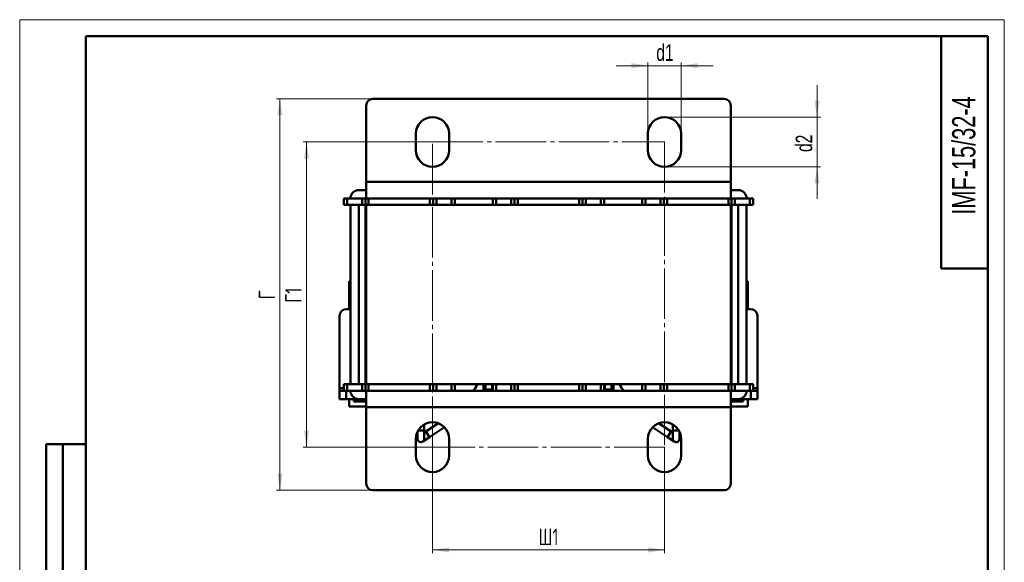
# Model space of a CAD drawing. Header units: millimetres. Extents: x 0 to 297, y 0 to 420.
# Tile 2 of 2: x 0 to 297, y 256 to 420. Entities that reach past the tile are written whole.
import ezdxf

# ---------------------------------------------------------------- set-up
doc = ezdxf.new("R2010")
doc.units = ezdxf.units.MM
doc.linetypes.add('SLD-Осевая', pattern=[19.05, 15.24, -1.27, 1.27, -1.27])
doc.linetypes.add('SLD-Сплошная', pattern=[0])
doc.styles.add('SLDTEXTSTYLE0', font='TXT', dxfattribs={"width": 0.7})
doc.styles.add('SLDTEXTSTYLE1', font='TXT', dxfattribs={"width": 0.7, "bigfont": 'bigfont'})
doc.dimstyles.new('SLDDIMSTYLE0', dxfattribs={"dimtxt": 5, "dimasz": 5, "dimexe": 0, "dimexo": 0.0625, "dimgap": 1.25, "dimtad": 2, "dimdec": 1, "dimrnd": 1e-09, "dimzin": 12, "dimdsep": 46, "dimtxsty": 'SLDTEXTSTYLE0', "dimsah": 1, "dimcen": 0.09, "dimadec": 0, "dimazin": 3, "dimtfac": 1, "dimtdec": 3, "dimtofl": 0, "dimtmove": 0, "dimatfit": 3, "dimfxl": 0, "dimfrac": 2, "dimtolj": 1, "dimtzin": 12, "dimarcsym": 0})
doc.dimstyles.new('SLDDIMSTYLE1', dxfattribs={"dimtxt": 5, "dimasz": 5, "dimexe": 0, "dimexo": 0.0625, "dimgap": 1.25, "dimtad": 2, "dimdec": 1, "dimrnd": 1e-09, "dimzin": 12, "dimdsep": 46, "dimtxsty": 'SLDTEXTSTYLE0', "dimsah": 1, "dimcen": 0.09, "dimadec": 0, "dimazin": 3, "dimtfac": 1, "dimtdec": 3, "dimtmove": 0, "dimatfit": 0, "dimfxl": 0, "dimfrac": 2, "dimtolj": 1, "dimtzin": 12, "dimarcsym": 0})

# ---------------------------------------------------------------- blocks, each defined once
blk = doc.blocks.new('_D_2')
at = {"color": 7, "linetype": 'SLD-Сплошная', "lineweight": 0}
for p, q in [((124.51, 291.13), (124.51, 259.14)), ((194.51, 291.13), (194.51, 259.14)), ((194.51, 260.14), (124.51, 260.14))]:
    blk.add_line(p, q, dxfattribs=at)
at = {"color": 7, "linetype": 'SLD-Сплошная', "lineweight": 18}
for points in [[(124.51, 260.14), (129.51, 259.37), (129.51, 260.91)], [(194.51, 260.14), (189.51, 260.91), (189.51, 259.37)]]:
    blk.add_solid(points, dxfattribs=at)
at = {"color": 7, "linetype": 'SLD-Сплошная', "lineweight": 18, "insert": (156.49, 266.59), "char_height": 5, "attachment_point": 1, "style": 'SLDTEXTSTYLE1'}
blk.add_mtext('Ш1', dxfattribs=at)
blk = doc.blocks.new('_D_3')
at = {"color": 7, "linetype": 'SLD-Сплошная', "lineweight": 0}
for p, q in [((124.5, 383.14), (85.51, 383.14)), ((86.51, 291.14), (86.51, 383.14)), ((124.5, 291.14), (85.51, 291.14))]:
    blk.add_line(p, q, dxfattribs=at)
at = {"color": 7, "linetype": 'SLD-Сплошная', "lineweight": 18}
for points in [[(86.51, 383.14), (85.74, 378.14), (87.28, 378.14)], [(86.51, 291.14), (87.28, 296.14), (85.74, 296.14)]]:
    blk.add_solid(points, dxfattribs=at)
at = {"color": 7, "linetype": 'SLD-Сплошная', "lineweight": 18, "insert": (80.07, 334.66), "char_height": 5, "attachment_point": 1, "rotation": 90, "style": 'SLDTEXTSTYLE1'}
blk.add_mtext('Г1', dxfattribs=at)
blk = doc.blocks.new('_D_4')
at = {"color": 7, "linetype": 'SLD-Сплошная', "lineweight": 0}
for p, q in [((106.5, 396.14), (77.51, 396.14)), ((78.51, 396.14), (78.51, 278.14)), ((106.5, 278.14), (77.51, 278.14))]:
    blk.add_line(p, q, dxfattribs=at)
at = {"color": 7, "linetype": 'SLD-Сплошная', "lineweight": 18}
for points in [[(78.51, 396.14), (77.74, 391.14), (79.28, 391.14)], [(78.51, 278.14), (79.28, 283.14), (77.74, 283.14)]]:
    blk.add_solid(points, dxfattribs=at)
at = {"color": 7, "linetype": 'SLD-Сплошная', "lineweight": 18, "insert": (72.07, 335.72), "char_height": 5, "attachment_point": 1, "rotation": 90, "style": 'SLDTEXTSTYLE1'}
blk.add_mtext('Г', dxfattribs=at)
blk = doc.blocks.new('_D_5')
at = {"color": 7, "linetype": 'SLD-Сплошная', "lineweight": 0}
for p, q in [((189.51, 385.65), (189.51, 407.14)), ((199.51, 385.65), (199.51, 407.14)), ((189.51, 406.14), (179.9, 406.14)), ((189.51, 406.14), (199.51, 406.14)), ((199.51, 406.14), (209.13, 406.14))]:
    blk.add_line(p, q, dxfattribs=at)
at = {"color": 7, "linetype": 'SLD-Сплошная', "lineweight": 18}
for points in [[(189.51, 406.14), (184.51, 406.91), (184.51, 405.37)], [(199.51, 406.14), (204.51, 405.37), (204.51, 406.91)]]:
    blk.add_solid(points, dxfattribs=at)
at = {"color": 7, "linetype": 'SLD-Сплошная', "lineweight": 18, "insert": (192.03, 412.59), "char_height": 5, "attachment_point": 1, "style": 'SLDTEXTSTYLE0'}
blk.add_mtext('d1', dxfattribs=at)
blk = doc.blocks.new('_D_6')
at = {"color": 7, "linetype": 'SLD-Сплошная', "lineweight": 0}
for p, q in [((240.51, 390.64), (240.51, 400.26)), ((194.52, 390.64), (241.51, 390.64)), ((240.51, 390.64), (240.51, 375.64)), ((194.52, 375.64), (241.51, 375.64)), ((240.51, 375.64), (240.51, 366.03))]:
    blk.add_line(p, q, dxfattribs=at)
at = {"color": 7, "linetype": 'SLD-Сплошная', "lineweight": 18}
for points in [[(240.51, 390.64), (241.28, 395.64), (239.74, 395.64)], [(240.51, 375.64), (239.74, 370.64), (241.28, 370.64)]]:
    blk.add_solid(points, dxfattribs=at)
at = {"color": 7, "linetype": 'SLD-Сплошная', "lineweight": 18, "insert": (234.07, 380.12), "char_height": 5, "attachment_point": 1, "rotation": 90, "style": 'SLDTEXTSTYLE0'}
blk.add_mtext('d2', dxfattribs=at)

msp = doc.modelspace()

# ---------------------------------------------------------------- linework, layer by layer
at = {"color": 7, "linetype": 'SLD-Сплошная', "lineweight": 18}
for p, q in [((0, 420), (297, 420)), ((0, 420), (0, 0)), ((297, 420), (297, 0))]:
    msp.add_line(p, q, dxfattribs=at)
at = {"color": 7, "linetype": 'SLD-Сплошная', "lineweight": 50}
for p, q in [((20, 415), (20, 5)), ((292, 415), (20, 415)), ((20, 415), (20, 5)), ((278, 415), (278, 345)), ((292, 5), (292, 415)), ((212.51, 396.14), (106.51, 396.14)), ((104.51, 394.14), (104.51, 371.14)), ((214.51, 371.14), (214.51, 394.14)), ((119.51, 385.64), (119.51, 380.64)), ((129.51, 380.64), (129.51, 385.64)), ((189.51, 385.64), (189.51, 380.64)), ((199.51, 380.64), (199.51, 385.64)), ((102.26, 368.64), (104.51, 368.64)), ((214.51, 371.14), (104.51, 371.14)), ((104.51, 366.14), (104.51, 371.14)), ((214.51, 371.14), (214.51, 366.14)), ((214.51, 368.64), (216.76, 368.64)), ((97.76, 364.14), (97.76, 366.14)), ((97.76, 366.14), (98.76, 366.14)), ((98.76, 366.14), (98.76, 364.14)), ((98.76, 366.14), (103.26, 366.14)), ((103.26, 364.14), (103.26, 366.14)), ((103.26, 366.14), (104.26, 366.14)), ((104.26, 364.14), (104.26, 366.14)), ((104.26, 366.14), (104.51, 366.14)), ((214.51, 366.14), (104.51, 366.14)), ((105.26, 366.14), (105.26, 364.14)), ((123.76, 364.14), (123.76, 366.14)), ((124.76, 366.14), (124.76, 364.14)), ((125.76, 366.14), (125.76, 364.14)), ((130.26, 364.14), (130.26, 366.14)), ((131.26, 366.14), (131.26, 364.14)), ((142.76, 364.14), (142.76, 366.14)), ((143.76, 366.14), (143.76, 364.14)), ((148.26, 364.14), (148.26, 366.14)), ((149.26, 364.14), (149.26, 366.14)), ((150.26, 366.14), (150.26, 364.14)), ((168.76, 364.14), (168.76, 366.14)), ((169.76, 366.14), (169.76, 364.14)), ((170.76, 366.14), (170.76, 364.14)), ((175.26, 364.14), (175.26, 366.14)), ((176.26, 366.14), (176.26, 364.14)), ((187.76, 364.14), (187.76, 366.14)), ((188.76, 366.14), (188.76, 364.14)), ((193.26, 364.14), (193.26, 366.14)), ((194.26, 364.14), (194.26, 366.14)), ((195.26, 366.14), (195.26, 364.14)), ((213.76, 364.14), (213.76, 366.14)), ((214.51, 366.14), (214.76, 366.14)), ((214.76, 366.14), (214.76, 364.14)), ((214.76, 366.14), (215.76, 366.14)), ((215.76, 366.14), (215.76, 364.14)), ((215.76, 366.14), (220.26, 366.14)), ((220.26, 364.14), (220.26, 366.14)), ((220.26, 366.14), (221.26, 366.14)), ((221.26, 366.14), (221.26, 364.14)), ((98.76, 364.14), (97.76, 364.14)), ((98.76, 364.14), (103.26, 364.14)), ((99.76, 310.14), (99.76, 364.14)), ((102.26, 310.14), (102.26, 364.14)), ((104.26, 364.14), (103.26, 364.14)), ((104.26, 310.14), (104.26, 364.14)), ((104.51, 364.14), (104.26, 364.14)), ((104.51, 310.14), (104.51, 364.14)), ((214.51, 364.14), (104.51, 364.14)), ((214.51, 310.14), (214.51, 364.14)), ((214.76, 364.14), (214.51, 364.14)), ((214.76, 364.14), (214.76, 310.14)), ((215.76, 364.14), (214.76, 364.14)), ((215.76, 364.14), (220.26, 364.14)), ((216.76, 364.14), (216.76, 310.14)), ((219.26, 364.14), (219.26, 310.14)), ((221.26, 364.14), (220.26, 364.14)), ((278, 345), (292, 345)), ((99.76, 341.14), (99.36, 341.14)), ((99.36, 341.14), (99.36, 332.74)), ((104.51, 341.14), (104.26, 341.14)), ((104.26, 339.54), (104.51, 339.54)), ((214.76, 341.14), (214.51, 341.14)), ((214.76, 339.54), (214.51, 339.54)), ((219.66, 341.14), (219.26, 341.14)), ((219.66, 341.14), (219.66, 332.74)), ((98.51, 332.74), (99.76, 332.74)), ((104.51, 335.54), (104.26, 335.54)), ((214.76, 335.54), (214.51, 335.54)), ((219.26, 332.74), (220.51, 332.74)), ((96.51, 308.88), (96.51, 330.74)), ((104.26, 330.74), (104.51, 330.74)), ((214.51, 330.74), (214.76, 330.74)), ((222.51, 330.74), (222.51, 308.88)), ((104.51, 327.94), (104.26, 327.94)), ((214.51, 327.94), (214.76, 327.94)), ((214.51, 326.74), (214.76, 326.74)), ((104.51, 325.77), (104.26, 325.81)), ((104.51, 325.49), (104.26, 325.48)), ((104.51, 324.27), (104.26, 324.25)), ((214.76, 325.74), (214.51, 325.77)), ((214.76, 325.48), (214.51, 325.49)), ((214.76, 324.25), (214.51, 324.27)), ((214.51, 324.24), (214.76, 324.23)), ((104.51, 323.49), (104.26, 323.47)), ((104.26, 321.02), (104.51, 320.99)), ((214.76, 323.47), (214.51, 323.49)), ((214.51, 320.99), (214.76, 321.02)), ((104.26, 320.23), (104.51, 320.22)), ((104.26, 319), (104.51, 318.99)), ((104.26, 318.75), (104.51, 318.71)), ((214.76, 320.26), (214.51, 320.24)), ((214.51, 320.22), (214.76, 320.23)), ((214.51, 318.99), (214.76, 319)), ((214.51, 318.71), (214.76, 318.68)), ((104.51, 317.74), (104.26, 317.75)), ((96.51, 308.88), (96.51, 308.14)), ((97.76, 308.14), (97.76, 310.14)), ((97.76, 310.14), (98.76, 310.14)), ((98.76, 310.14), (98.76, 308.14)), ((103.26, 310.14), (98.76, 310.14)), ((103.26, 308.14), (103.26, 310.14)), ((103.26, 310.14), (104.26, 310.14)), ((104.26, 308.14), (104.26, 310.14)), ((104.26, 310.14), (104.51, 310.14)), ((214.51, 310.14), (104.51, 310.14)), ((105.26, 310.14), (105.26, 308.14)), ((123.76, 308.14), (123.76, 310.14)), ((124.76, 310.14), (124.76, 308.14)), ((125.76, 310.14), (125.76, 308.14)), ((130.26, 308.14), (130.26, 310.14)), ((131.26, 310.14), (131.26, 308.14)), ((139.95, 310.14), (139.95, 308.14)), ((140.51, 310.14), (140.51, 308.49)), ((142.51, 308.49), (142.51, 310.14)), ((142.76, 308.14), (142.76, 310.14)), ((143.76, 310.14), (143.76, 308.14)), ((148.26, 308.14), (148.26, 310.14)), ((149.26, 308.14), (149.26, 310.14)), ((150.26, 310.14), (150.26, 308.14)), ((168.76, 308.14), (168.76, 310.14)), ((169.76, 310.14), (169.76, 308.14)), ((170.76, 310.14), (170.76, 308.14)), ((175.26, 308.14), (175.26, 310.14)), ((176.26, 310.14), (176.26, 308.14)), ((176.51, 310.14), (176.51, 308.49)), ((178.51, 308.49), (178.51, 310.14)), ((179.08, 310.14), (179.08, 308.14)), ((187.76, 308.14), (187.76, 310.14)), ((188.76, 310.14), (188.76, 308.14)), ((193.26, 308.14), (193.26, 310.14)), ((194.26, 308.14), (194.26, 310.14)), ((195.26, 310.14), (195.26, 308.14)), ((213.76, 308.14), (213.76, 310.14)), ((214.51, 310.14), (214.76, 310.14)), ((214.76, 310.14), (214.76, 308.14)), ((214.76, 310.14), (215.76, 310.14)), ((215.76, 310.14), (215.76, 308.14)), ((220.26, 310.14), (215.76, 310.14)), ((220.26, 308.14), (220.26, 310.14)), ((220.26, 310.14), (221.26, 310.14)), ((221.26, 310.14), (221.26, 308.14)), ((222.51, 308.14), (222.51, 308.88)), ((96.51, 305.64), (96.51, 308.14)), ((96.51, 308.14), (97.76, 308.14)), ((98.76, 308.14), (97.76, 308.14)), ((98.51, 308.14), (98.51, 305.64)), ((103.26, 308.14), (98.76, 308.14)), ((104.26, 308.14), (103.26, 308.14)), ((104.51, 308.14), (104.26, 308.14)), ((104.51, 303.14), (104.51, 308.14)), ((104.51, 308.14), (214.51, 308.14)), ((142.5, 308.14), (142.51, 308.49)), ((176.51, 308.49), (176.53, 308.14)), ((214.51, 308.14), (214.51, 303.14)), ((214.76, 308.14), (214.51, 308.14)), ((215.76, 308.14), (214.76, 308.14)), ((220.26, 308.14), (215.76, 308.14)), ((221.26, 308.14), (220.26, 308.14)), ((220.51, 305.64), (220.51, 308.14)), ((221.26, 308.14), (222.51, 308.14)), ((222.51, 308.14), (222.51, 305.64)), ((98.51, 305.64), (96.51, 305.64)), ((98.51, 305.64), (102.26, 305.64)), ((99.36, 305.64), (99.36, 303.34)), ((99.36, 303.34), (104.51, 303.34)), ((100.76, 304.94), (100.76, 305.64)), ((104.51, 304.94), (100.76, 304.94)), ((104.51, 305.64), (102.26, 305.64)), ((104.51, 303.14), (104.51, 280.14)), ((104.51, 303.14), (214.51, 303.14)), ((216.76, 305.64), (214.51, 305.64)), ((214.51, 304.94), (218.26, 304.94)), ((219.66, 303.34), (214.51, 303.34)), ((214.51, 280.14), (214.51, 303.14)), ((216.76, 305.64), (220.51, 305.64)), ((218.26, 304.94), (218.26, 305.64)), ((219.66, 305.64), (219.66, 303.34)), ((222.51, 305.64), (220.51, 305.64)), ((122.01, 296.14), (122.01, 297.97)), ((126.29, 298.32), (122.55, 295.85)), ((123.65, 294.18), (128.11, 297.12)), ((190.92, 297.12), (195.37, 294.18)), ((196.47, 295.85), (192.73, 298.32)), ((197.01, 297.97), (197.01, 296.14)), ((120.01, 295.82), (120.01, 293.64)), ((121.56, 292.81), (123.65, 294.18)), ((122.01, 293.64), (122.01, 296.14)), ((122.55, 295.85), (122.01, 295.5)), ((195.37, 294.18), (197.46, 292.81)), ((197.01, 295.5), (196.47, 295.85)), ((197.01, 296.14), (197.01, 293.64)), ((199.01, 293.64), (199.01, 295.82)), ((8, 172), (8, 292)), ((20, 292), (8, 292)), ((8, 172), (8, 292)), ((13, 172), (13, 292)), ((13, 172), (13, 292)), ((119.51, 293.64), (119.51, 288.64)), ((129.51, 288.64), (129.51, 293.64)), ((189.51, 293.64), (189.51, 288.64)), ((199.51, 288.64), (199.51, 293.64)), ((106.51, 278.14), (212.51, 278.14))]:
    msp.add_line(p, q, dxfattribs=at)
at = {"color": 7, "linetype": 'SLD-Осевая', "lineweight": 18}
for p, q in [((124.51, 383.14), (194.51, 383.14)), ((124.51, 291.14), (124.51, 383.14)), ((194.51, 383.14), (194.51, 291.14)), ((194.51, 291.14), (124.51, 291.14))]:
    msp.add_line(p, q, dxfattribs=at)
at = {"color": 8, "linetype": 'SLD-Сплошная', "lineweight": 50}
for p, q in [((97.76, 308.88), (96.51, 308.88)), ((222.51, 308.88), (221.26, 308.88)), ((142.51, 308.49), (140.51, 308.49)), ((178.51, 308.49), (176.51, 308.49)), ((120.18, 296.14), (122.01, 296.14)), ((123.65, 294.18), (122.55, 295.85)), ((196.47, 295.85), (195.37, 294.18)), ((197.01, 296.14), (197.46, 296.14)), ((197.46, 296.14), (198.84, 296.14))]:
    msp.add_line(p, q, dxfattribs=at)
at = {"color": 7, "linetype": 'SLD-Сплошная', "lineweight": 50, "flags": 128}
for points in [[(104.26, 326.74), (104.37, 326.74), (104.51, 326.74)], [(104.26, 324.23), (104.33, 324.23), (104.51, 324.24)], [(104.51, 320.24), (104.33, 320.25), (104.26, 320.26)], [(214.76, 317.75), (214.65, 317.75), (214.51, 317.74)], [(131.62, 308.14), (131.41, 308.33), (131.26, 308.47)], [(140.51, 308.49), (140.5, 308.31), (140.47, 308.14)], [(178.55, 308.14), (178.52, 308.31), (178.51, 308.49)], [(187.76, 308.47), (187.62, 308.33), (187.41, 308.14)]]:
    msp.add_lwpolyline(points, dxfattribs=at)
at = {"color": 7, "linetype": 'SLD-Сплошная', "lineweight": 50}
for centre, radius, start, end in [((106.51, 394.14), 2, 90, 180), ((212.51, 394.14), 2, 0, 90), ((124.51, 385.64), 5, 0, 180), ((194.51, 385.64), 5, 0, 180), ((124.51, 380.64), 5, 180, 0), ((194.51, 380.64), 5, 180, 0), ((102.26, 366.14), 2.5, 90, 180), ((216.76, 366.14), 2.5, 0, 90), ((98.51, 330.74), 2, 90, 180), ((220.51, 330.74), 2, 0, 90), ((134.15, 311.24), 4, 309.195, 344.038), ((184.88, 311.24), 4, 195.962, 230.805), ((102.26, 308.14), 2.5, 180, 270), ((216.76, 308.14), 2.5, 270, 0), ((124.51, 293.64), 5, 0, 180), ((194.51, 293.64), 5, 0, 180), ((121.01, 293.64), 1, 180, 0), ((198.01, 293.64), 1, 180, 236.6336), ((198.01, 293.64), 1, 236.6336, 0), ((124.51, 288.64), 5, 180, 0), ((194.51, 288.64), 5, 180, 0), ((106.51, 280.14), 2, 180, 270), ((212.51, 280.14), 2, 270, 0)]:
    msp.add_arc(centre, radius, start, end, dxfattribs=at)

# ---------------------------------------------------------------- texts
at = {"color": 7, "linetype": 'Continuous', "lineweight": 0, "insert": (281.26, 379.06), "char_height": 7, "attachment_point": 2, "rotation": 90, "style": 'SLDTEXTSTYLE0'}
msp.add_mtext('IMF-15/32-4', dxfattribs=at)

# ---------------------------------------------------------------- dimensions: what is measured, and where the dimension line sits
at = {"color": 7, "linetype": 'SLD-Сплошная', "lineweight": 18}
for base, p1, p2, text, dimstyle, picture, middle in [((199.51, 406.14), (189.51, 385.64), (199.51, 385.64), 'd1', 'SLDDIMSTYLE1', '_D_5', (194.51, 406.14)), ((124.51, 260.14), (194.51, 291.14), (124.51, 291.14), 'Ш1', 'SLDDIMSTYLE0', '_D_2', (159.51, 260.14))]:
    dim = msp.add_linear_dim(base=base, p1=p1, p2=p2, text=text, dimstyle=dimstyle, dxfattribs=at)
    dim.commit()
    dim.dimension.update_dxf_attribs({"geometry": picture, "text_midpoint": middle, "dimtype": 160})
for base, p1, p2, text, dimstyle, picture, middle in [((240.51, 375.64), (194.51, 390.64), (194.51, 375.64), 'd2', 'SLDDIMSTYLE1', '_D_6', (240.51, 383.14)), ((78.51, 278.14), (106.51, 396.14), (106.51, 278.14), 'Г', 'SLDDIMSTYLE0', '_D_4', (78.51, 337.14)), ((86.51, 383.14), (124.51, 291.14), (124.51, 383.14), 'Г1', 'SLDDIMSTYLE0', '_D_3', (86.51, 337.14))]:
    dim = msp.add_linear_dim(base=base, p1=p1, p2=p2, angle=90, text=text, dimstyle=dimstyle, dxfattribs=at)
    dim.commit()
    dim.dimension.update_dxf_attribs({"geometry": picture, "text_midpoint": middle, "dimtype": 160})

doc.saveas('drawing.dxf')
